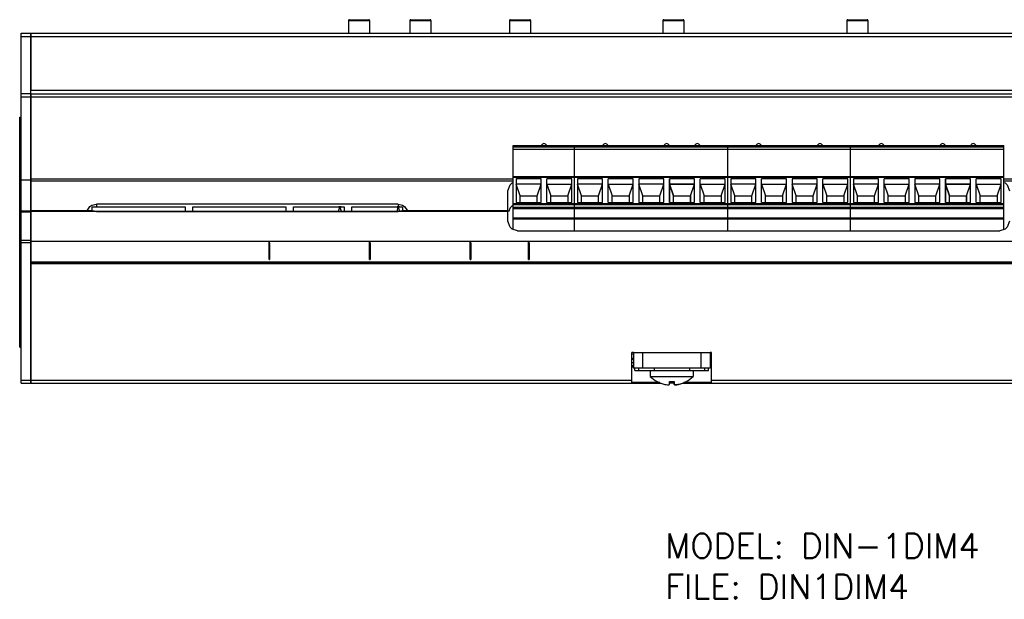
# Model space of a CAD drawing. Header units: inches. Extents: x 0.6 to 15.6, y 0.2 to 10.2.
# Tile 1 of 15: x 2.3 to 8.8, y 0.2 to 4. Entities that reach past the tile are written whole.
import ezdxf

# ---------------------------------------------------------------- set-up
doc = ezdxf.new("R2010")
doc.units = ezdxf.units.IN
doc.header["$LTSCALE"] = 0.935
doc.header["$MEASUREMENT"] = 0
doc.layers.get('0').update_dxf_attribs({"linetype": 'CONTINUOUS'})
doc.layers.add('A', color=1, linetype='CONTINUOUS')
doc.layers.add('TEXT', color=1, linetype='CONTINUOUS')
doc.styles.add('SIMP16', font='simplex.shx', dxfattribs={"height": 0.16})

msp = doc.modelspace()

# ---------------------------------------------------------------- linework, layer by layer
for p, q in [((2.3432, 1.6022), (2.3432, 3.8852)), ((2.3432, 3.8852), (2.4057, 3.8852)), ((2.3432, 3.8652), (2.4057, 3.8652)), ((2.4057, 2.3882), (2.4057, 3.8852)), ((2.4057, 3.8852), (10.7657, 3.8852)), ((2.4057, 3.8852), (2.4057, 3.5112)), ((2.4057, 3.8652), (10.7657, 3.8652)), ((2.3432, 3.4914), (2.4057, 3.4914)), ((2.3432, 3.4714), (2.4057, 3.4714)), ((10.7657, 3.5112), (2.4057, 3.5112)), ((2.4057, 3.4914), (2.4057, 2.7272)), ((2.4057, 3.4912), (10.7657, 3.4912)), ((2.4057, 3.4712), (10.7657, 3.4712)), ((2.3332, 1.8372), (2.3332, 3.3372)), ((2.3332, 3.3372), (2.3432, 3.3372)), ((2.3332, 3.2122), (2.3432, 3.2122)), ((2.4057, 2.9264), (2.3432, 2.9264)), ((2.4057, 2.9355), (5.5527, 2.9355)), ((2.4057, 2.9214), (5.5527, 2.9214)), ((8.7527, 2.9355), (10.7657, 2.9355)), ((8.7527, 2.9214), (10.7657, 2.9214)), ((5.5177, 2.6594), (5.5177, 2.8574)), ((2.8337, 2.7706), (2.8337, 2.7519)), ((4.8017, 2.7706), (2.8337, 2.7706)), ((4.8017, 2.7706), (4.8017, 2.7519)), ((2.3432, 2.7264), (2.4057, 2.7264)), ((2.3432, 2.7205), (2.4057, 2.7205)), ((2.7949, 2.7272), (2.4057, 2.7272)), ((2.4057, 2.7237), (2.4057, 2.5323)), ((5.5177, 2.7214), (2.4057, 2.7214)), ((5.5177, 2.7272), (4.8405, 2.7272)), ((4.8438, 2.7544), (4.8615, 2.7272)), ((5.5311, 2.7463), (5.522, 2.7199)), ((5.5807, 2.5964), (8.7247, 2.5964)), ((2.4057, 2.5323), (2.3432, 2.5323)), ((2.4057, 2.5181), (2.3432, 2.5181)), ((10.7657, 2.5272), (2.4057, 2.5272)), ((2.4057, 2.5233), (2.4057, 1.6022)), ((3.9592, 2.4094), (3.9592, 2.5275)), ((3.9592, 2.5275), (3.9632, 2.5275)), ((3.9632, 2.5192), (3.9592, 2.5192)), ((3.9592, 2.5147), (3.9632, 2.5147)), ((3.9632, 2.5085), (3.9592, 2.5085)), ((3.9632, 2.5147), (3.9632, 2.5275)), ((3.9632, 2.5147), (3.9632, 2.4222)), ((4.6155, 2.4094), (4.6155, 2.5275)), ((4.6155, 2.5275), (4.6195, 2.5275)), ((4.6195, 2.5192), (4.6155, 2.5192)), ((4.6155, 2.5147), (4.6195, 2.5147)), ((4.6195, 2.5085), (4.6155, 2.5085)), ((4.6195, 2.5147), (4.6195, 2.5275)), ((4.6195, 2.5147), (4.6195, 2.4222)), ((5.2718, 2.4094), (5.2718, 2.5275)), ((5.2718, 2.5275), (5.2758, 2.5275)), ((5.2758, 2.5192), (5.2718, 2.5192)), ((5.2718, 2.5147), (5.2758, 2.5147)), ((5.2758, 2.5085), (5.2718, 2.5085)), ((5.2758, 2.5147), (5.2758, 2.5275)), ((5.2758, 2.5147), (5.2758, 2.4222)), ((5.6525, 2.4094), (5.6525, 2.5275)), ((5.6525, 2.5275), (5.6565, 2.5275)), ((5.6565, 2.5192), (5.6525, 2.5192)), ((5.6525, 2.5147), (5.6565, 2.5147)), ((5.6565, 2.5085), (5.6525, 2.5085)), ((5.6565, 2.5147), (5.6565, 2.5275)), ((5.6565, 2.5147), (5.6565, 2.4222)), ((3.9632, 2.4991), (3.9592, 2.4991)), ((3.9592, 2.4935), (3.9632, 2.4935)), ((3.9592, 2.4863), (3.9632, 2.4863)), ((3.9592, 2.4683), (3.9632, 2.4683)), ((3.9592, 2.4611), (3.9632, 2.4611)), ((3.9632, 2.4555), (3.9592, 2.4555)), ((3.9632, 2.4461), (3.9592, 2.4461)), ((4.6195, 2.4991), (4.6155, 2.4991)), ((4.6155, 2.4935), (4.6195, 2.4935)), ((4.6155, 2.4863), (4.6195, 2.4863)), ((4.6155, 2.4683), (4.6195, 2.4683)), ((4.6155, 2.4611), (4.6195, 2.4611)), ((4.6195, 2.4555), (4.6155, 2.4555)), ((4.6195, 2.4461), (4.6155, 2.4461)), ((5.2758, 2.4991), (5.2718, 2.4991)), ((5.2718, 2.4935), (5.2758, 2.4935)), ((5.2718, 2.4863), (5.2758, 2.4863)), ((5.2718, 2.4683), (5.2758, 2.4683)), ((5.2718, 2.4611), (5.2758, 2.4611)), ((5.2758, 2.4555), (5.2718, 2.4555)), ((5.2758, 2.4461), (5.2718, 2.4461)), ((5.6565, 2.4991), (5.6525, 2.4991)), ((5.6525, 2.4935), (5.6565, 2.4935)), ((5.6525, 2.4863), (5.6565, 2.4863)), ((5.6525, 2.4683), (5.6565, 2.4683)), ((5.6525, 2.4611), (5.6565, 2.4611)), ((5.6565, 2.4555), (5.6525, 2.4555)), ((5.6565, 2.4461), (5.6525, 2.4461)), ((2.4057, 2.3932), (10.7657, 2.3932)), ((2.4057, 2.3882), (10.7657, 2.3882)), ((2.4057, 1.6022), (2.4057, 2.3877)), ((2.4057, 2.3877), (10.7657, 2.3877)), ((2.4057, 2.3827), (10.7657, 2.3827)), ((3.9592, 2.4398), (3.9632, 2.4398)), ((3.9632, 2.4284), (3.9592, 2.4284)), ((3.9592, 2.4222), (3.9632, 2.4222)), ((3.9632, 2.4177), (3.9592, 2.4177)), ((3.9592, 2.4094), (3.9632, 2.4094)), ((3.9632, 2.4222), (3.9632, 2.4094)), ((4.6155, 2.4398), (4.6195, 2.4398)), ((4.6195, 2.4284), (4.6155, 2.4284)), ((4.6155, 2.4222), (4.6195, 2.4222)), ((4.6195, 2.4177), (4.6155, 2.4177)), ((4.6155, 2.4094), (4.6195, 2.4094)), ((4.6195, 2.4222), (4.6195, 2.4094)), ((5.2718, 2.4398), (5.2758, 2.4398)), ((5.2758, 2.4284), (5.2718, 2.4284)), ((5.2718, 2.4222), (5.2758, 2.4222)), ((5.2758, 2.4177), (5.2718, 2.4177)), ((5.2718, 2.4094), (5.2758, 2.4094)), ((5.2758, 2.4222), (5.2758, 2.4094)), ((5.6525, 2.4398), (5.6565, 2.4398)), ((5.6565, 2.4284), (5.6525, 2.4284)), ((5.6525, 2.4222), (5.6565, 2.4222)), ((5.6565, 2.4177), (5.6525, 2.4177)), ((5.6525, 2.4094), (5.6565, 2.4094)), ((5.6565, 2.4222), (5.6565, 2.4094)), ((2.3332, 1.9622), (2.3432, 1.9622)), ((2.3332, 1.8372), (2.3432, 1.8372)), ((6.3357, 1.8022), (6.3257, 1.8022)), ((6.3257, 1.6022), (6.3257, 1.8022)), ((6.3357, 1.8022), (6.8357, 1.8022)), ((6.3357, 1.8022), (6.3357, 1.7002)), ((6.3957, 1.8022), (6.3957, 1.7002)), ((6.7757, 1.8022), (6.7757, 1.7002)), ((6.8457, 1.8022), (6.8357, 1.8022)), ((6.8357, 1.8022), (6.8357, 1.7002)), ((6.8457, 1.6022), (6.8457, 1.8022)), ((6.3257, 1.7922), (6.3357, 1.7922)), ((6.3257, 1.7652), (6.3357, 1.7652)), ((6.3357, 1.7552), (6.3257, 1.7552)), ((6.3357, 1.7352), (6.3257, 1.7352)), ((6.8357, 1.7922), (6.8457, 1.7922)), ((6.8357, 1.7652), (6.8457, 1.7652)), ((6.8457, 1.7552), (6.8357, 1.7552)), ((6.8457, 1.7352), (6.8357, 1.7352)), ((6.3257, 1.7164), (6.3357, 1.7164)), ((6.3257, 1.7093), (6.3357, 1.7093)), ((6.8357, 1.7002), (6.3357, 1.7002)), ((6.3457, 1.6852), (6.3457, 1.7002)), ((6.3457, 1.6852), (6.8257, 1.6852)), ((6.3707, 1.6852), (6.3707, 1.7002)), ((6.4707, 1.7002), (6.4707, 1.6852)), ((6.7007, 1.7002), (6.7007, 1.6852)), ((6.8007, 1.6852), (6.8007, 1.7002)), ((6.8257, 1.6852), (6.8257, 1.7002)), ((6.8357, 1.7164), (6.8457, 1.7164)), ((6.8357, 1.7093), (6.8457, 1.7093)), ((2.3432, 1.6222), (2.4057, 1.6222)), ((2.4057, 1.6222), (6.3257, 1.6222)), ((6.8457, 1.6222), (10.7657, 1.6222)), ((2.3432, 1.6022), (2.4057, 1.6022)), ((2.4057, 1.6022), (6.5143, 1.6022)), ((6.5071, 1.6052), (6.3257, 1.6052)), ((6.6572, 1.6022), (10.7657, 1.6022)), ((6.8457, 1.6052), (6.6644, 1.6052))]:
    msp.add_line(p, q)
for points in [[(5.5177, 2.8574), (5.5311, 2.8963), (5.5454, 2.9096), (5.5527, 2.9118)], [(8.7527, 2.9119), (8.7599, 2.9097), (8.7742, 2.8964), (8.7877, 2.8574)], [(2.7738, 2.7272), (2.7915, 2.7544), (2.8044, 2.7633), (2.8337, 2.7706)], [(4.8017, 2.7706), (4.8309, 2.7634), (4.8438, 2.7544)], [(2.8337, 2.7221), (2.8182, 2.7236), (2.8053, 2.7261), (2.7949, 2.7272)], [(4.8405, 2.7272), (4.8301, 2.7261), (4.8172, 2.7236), (4.8017, 2.7221)], [(5.5493, 2.7608), (5.5454, 2.7596), (5.5311, 2.7463)], [(5.5807, 2.5964), (5.5454, 2.6072), (5.5311, 2.6205), (5.5177, 2.6594)], [(8.7877, 2.6594), (8.7742, 2.6205), (8.76, 2.6072), (8.7247, 2.5964)]]:
    msp.add_lwpolyline(points)
at = {"layer": 'A'}
for p, q in [((4.4785, 3.9693), (4.4785, 3.8852)), ((4.4785, 3.9693), (4.6155, 3.9693)), ((4.4835, 3.9743), (4.6105, 3.9743)), ((4.6155, 3.9693), (4.6155, 3.8852)), ((4.8785, 3.9693), (4.8785, 3.8852)), ((4.8785, 3.9693), (5.0155, 3.9693)), ((4.8835, 3.9743), (5.0105, 3.9743)), ((5.0155, 3.9693), (5.0155, 3.8852)), ((5.5285, 3.9693), (5.5285, 3.8852)), ((5.5285, 3.9693), (5.6655, 3.9693)), ((5.5335, 3.9743), (5.6605, 3.9743)), ((5.6655, 3.9693), (5.6655, 3.8852)), ((6.5285, 3.9692), (6.5285, 3.8852)), ((6.5285, 3.9692), (6.6655, 3.9692)), ((6.5335, 3.9742), (6.6605, 3.9742)), ((6.6655, 3.9692), (6.6655, 3.8852)), ((7.7285, 3.9692), (7.7285, 3.8852)), ((7.7285, 3.9692), (7.8655, 3.9692)), ((7.7335, 3.9742), (7.8605, 3.9742)), ((7.8655, 3.9692), (7.8655, 3.8852)), ((5.5527, 2.605), (5.5527, 3.1535)), ((5.5527, 3.1535), (5.9527, 3.1535)), ((5.9527, 2.5964), (5.9527, 3.1535)), ((5.9527, 2.5964), (5.9527, 3.1535)), ((5.9527, 3.1535), (6.3527, 3.1535)), ((6.3527, 3.1535), (6.7527, 3.1535)), ((6.5527, 3.1535), (6.9527, 3.1535)), ((6.9527, 2.5964), (6.9527, 3.1535)), ((6.9527, 3.1535), (7.3527, 3.1535)), ((6.9527, 2.5964), (6.9527, 3.1535)), ((7.3527, 3.1535), (7.7527, 3.1535)), ((7.7527, 2.5964), (7.7527, 3.1535)), ((7.7527, 3.1535), (8.1527, 3.1535)), ((7.7527, 2.5964), (7.7527, 3.1535)), ((8.1527, 3.1535), (8.5527, 3.1535)), ((8.3527, 3.1535), (8.7527, 3.1535)), ((8.7527, 2.605), (8.7527, 3.1535)), ((5.9527, 3.1417), (5.5527, 3.1417)), ((5.5527, 3.1298), (5.9527, 3.1298)), ((6.3527, 3.1417), (5.9527, 3.1417)), ((5.9527, 3.1298), (6.3527, 3.1298)), ((6.7527, 3.1417), (6.3527, 3.1417)), ((6.3527, 3.1298), (6.7527, 3.1298)), ((6.9527, 3.1417), (6.5527, 3.1417)), ((6.5527, 3.1298), (6.9527, 3.1298)), ((7.3527, 3.1417), (6.9527, 3.1417)), ((6.9527, 3.1298), (7.3527, 3.1298)), ((7.7527, 3.1417), (7.3527, 3.1417)), ((7.3527, 3.1298), (7.7527, 3.1298)), ((8.1527, 3.1417), (7.7527, 3.1417)), ((7.7527, 3.1298), (8.1527, 3.1298)), ((8.5527, 3.1417), (8.1527, 3.1417)), ((8.1527, 3.1298), (8.5527, 3.1298)), ((8.7527, 3.1417), (8.3527, 3.1417)), ((8.3527, 3.1298), (8.7527, 3.1298)), ((5.9527, 2.9483), (5.5527, 2.9483)), ((5.9527, 2.9441), (5.5527, 2.9441)), ((5.572, 2.935), (5.572, 2.7816)), ((5.7334, 2.935), (5.572, 2.935)), ((5.5976, 2.8248), (5.572, 2.8996)), ((5.7334, 2.8996), (5.572, 2.8996)), ((5.7078, 2.8248), (5.7334, 2.8996)), ((5.7334, 2.7816), (5.7334, 2.935)), ((5.772, 2.7816), (5.772, 2.935)), ((5.9334, 2.935), (5.772, 2.935)), ((5.772, 2.8996), (5.7976, 2.8248)), ((5.772, 2.8996), (5.9334, 2.8996)), ((5.9078, 2.8248), (5.9334, 2.8996)), ((5.9334, 2.7816), (5.9334, 2.935)), ((6.3527, 2.9483), (5.9527, 2.9483)), ((6.3527, 2.9441), (5.9527, 2.9441)), ((5.972, 2.935), (5.972, 2.7816)), ((6.1334, 2.935), (5.972, 2.935)), ((5.9976, 2.8248), (5.972, 2.8996)), ((6.1334, 2.8996), (5.972, 2.8996)), ((6.1078, 2.8248), (6.1334, 2.8996)), ((6.1334, 2.7816), (6.1334, 2.935)), ((6.172, 2.7816), (6.172, 2.935)), ((6.3334, 2.935), (6.172, 2.935)), ((6.172, 2.8996), (6.1976, 2.8248)), ((6.172, 2.8996), (6.3334, 2.8996)), ((6.3078, 2.8248), (6.3334, 2.8996)), ((6.3334, 2.7816), (6.3334, 2.935)), ((6.7527, 2.9483), (6.3527, 2.9483)), ((6.7527, 2.9441), (6.3527, 2.9441)), ((6.372, 2.935), (6.372, 2.7816)), ((6.5334, 2.935), (6.372, 2.935)), ((6.3976, 2.8248), (6.372, 2.8996)), ((6.5334, 2.8996), (6.372, 2.8996)), ((6.5078, 2.8248), (6.5334, 2.8996)), ((6.5334, 2.7816), (6.5334, 2.935)), ((6.9527, 2.9483), (6.5527, 2.9483)), ((6.9527, 2.9441), (6.5527, 2.9441)), ((6.572, 2.935), (6.572, 2.7816)), ((6.7334, 2.935), (6.572, 2.935)), ((6.572, 2.7816), (6.572, 2.935)), ((6.7334, 2.935), (6.572, 2.935)), ((6.5976, 2.8248), (6.572, 2.8996)), ((6.7334, 2.8996), (6.572, 2.8996)), ((6.572, 2.8996), (6.5976, 2.8248)), ((6.572, 2.8996), (6.7334, 2.8996)), ((6.7078, 2.8248), (6.7334, 2.8996)), ((6.7078, 2.8248), (6.7334, 2.8996)), ((6.7334, 2.7816), (6.7334, 2.935)), ((6.7334, 2.7816), (6.7334, 2.935)), ((6.772, 2.7816), (6.772, 2.935)), ((6.9334, 2.935), (6.772, 2.935)), ((6.772, 2.8996), (6.9334, 2.8996)), ((6.772, 2.8996), (6.7976, 2.8248)), ((6.9078, 2.8248), (6.9334, 2.8996)), ((6.9334, 2.7816), (6.9334, 2.935)), ((7.3527, 2.9483), (6.9527, 2.9483)), ((7.3527, 2.9441), (6.9527, 2.9441)), ((7.1334, 2.935), (6.972, 2.935)), ((6.972, 2.935), (6.972, 2.7816)), ((7.1334, 2.8996), (6.972, 2.8996)), ((6.9976, 2.8248), (6.972, 2.8996)), ((7.1078, 2.8248), (7.1334, 2.8996)), ((7.1334, 2.7816), (7.1334, 2.935)), ((7.3334, 2.935), (7.172, 2.935)), ((7.172, 2.7816), (7.172, 2.935)), ((7.172, 2.8996), (7.3334, 2.8996)), ((7.172, 2.8996), (7.1976, 2.8248)), ((7.3078, 2.8248), (7.3334, 2.8996)), ((7.3334, 2.7816), (7.3334, 2.935)), ((7.7527, 2.9483), (7.3527, 2.9483)), ((7.7527, 2.9441), (7.3527, 2.9441)), ((7.5334, 2.935), (7.372, 2.935)), ((7.372, 2.935), (7.372, 2.7816)), ((7.5334, 2.8996), (7.372, 2.8996)), ((7.3976, 2.8248), (7.372, 2.8996)), ((7.5078, 2.8248), (7.5334, 2.8996)), ((7.5334, 2.7816), (7.5334, 2.935)), ((7.7334, 2.935), (7.572, 2.935)), ((7.572, 2.7816), (7.572, 2.935)), ((7.572, 2.8996), (7.7334, 2.8996)), ((7.572, 2.8996), (7.5976, 2.8248)), ((7.7078, 2.8248), (7.7334, 2.8996)), ((7.7334, 2.7816), (7.7334, 2.935)), ((8.1527, 2.9483), (7.7527, 2.9483)), ((8.1527, 2.9441), (7.7527, 2.9441)), ((7.9334, 2.935), (7.772, 2.935)), ((7.772, 2.935), (7.772, 2.7816)), ((7.9334, 2.8996), (7.772, 2.8996)), ((7.7976, 2.8248), (7.772, 2.8996)), ((7.9078, 2.8248), (7.9334, 2.8996)), ((7.9334, 2.7816), (7.9334, 2.935)), ((8.1334, 2.935), (7.972, 2.935)), ((7.972, 2.7816), (7.972, 2.935)), ((7.972, 2.8996), (8.1334, 2.8996)), ((7.972, 2.8996), (7.9976, 2.8248)), ((8.1078, 2.8248), (8.1334, 2.8996)), ((8.1334, 2.7816), (8.1334, 2.935)), ((8.5527, 2.9483), (8.1527, 2.9483)), ((8.5527, 2.9441), (8.1527, 2.9441)), ((8.3334, 2.935), (8.172, 2.935)), ((8.172, 2.935), (8.172, 2.7816)), ((8.3334, 2.8996), (8.172, 2.8996)), ((8.1976, 2.8248), (8.172, 2.8996)), ((8.3078, 2.8248), (8.3334, 2.8996)), ((8.3334, 2.7816), (8.3334, 2.935)), ((8.7527, 2.9483), (8.3527, 2.9483)), ((8.7527, 2.9441), (8.3527, 2.9441)), ((8.5334, 2.935), (8.372, 2.935)), ((8.372, 2.7816), (8.372, 2.935)), ((8.5334, 2.935), (8.372, 2.935)), ((8.372, 2.935), (8.372, 2.7816)), ((8.372, 2.8996), (8.5334, 2.8996)), ((8.372, 2.8996), (8.3976, 2.8248)), ((8.5334, 2.8996), (8.372, 2.8996)), ((8.3976, 2.8248), (8.372, 2.8996)), ((8.5078, 2.8248), (8.5334, 2.8996)), ((8.5078, 2.8248), (8.5334, 2.8996)), ((8.5334, 2.7816), (8.5334, 2.935)), ((8.5334, 2.7816), (8.5334, 2.935)), ((8.7334, 2.935), (8.572, 2.935)), ((8.572, 2.7816), (8.572, 2.935)), ((8.572, 2.8996), (8.7334, 2.8996)), ((8.572, 2.8996), (8.5976, 2.8248)), ((8.7078, 2.8248), (8.7334, 2.8996)), ((8.7334, 2.7816), (8.7334, 2.935)), ((5.5527, 2.7736), (5.9527, 2.7736)), ((5.9527, 2.766), (5.5527, 2.766)), ((5.572, 2.7816), (5.7334, 2.7816)), ((5.5976, 2.7816), (5.5976, 2.8248)), ((5.5976, 2.8248), (5.7078, 2.8248)), ((5.7078, 2.7816), (5.7078, 2.8248)), ((5.772, 2.7816), (5.9334, 2.7816)), ((5.7976, 2.7816), (5.7976, 2.8248)), ((5.7976, 2.8248), (5.9078, 2.8248)), ((5.9078, 2.8248), (5.9078, 2.7816)), ((5.9527, 2.7736), (6.3527, 2.7736)), ((6.3527, 2.766), (5.9527, 2.766)), ((5.972, 2.7816), (6.1334, 2.7816)), ((5.9976, 2.7816), (5.9976, 2.8248)), ((5.9976, 2.8248), (6.1078, 2.8248)), ((6.1078, 2.7816), (6.1078, 2.8248)), ((6.172, 2.7816), (6.3334, 2.7816)), ((6.1976, 2.7816), (6.1976, 2.8248)), ((6.1976, 2.8248), (6.3078, 2.8248)), ((6.3078, 2.8248), (6.3078, 2.7816)), ((6.3527, 2.7736), (6.7527, 2.7736)), ((6.7527, 2.766), (6.3527, 2.766)), ((6.372, 2.7816), (6.5334, 2.7816)), ((6.3976, 2.7816), (6.3976, 2.8248)), ((6.3976, 2.8248), (6.5078, 2.8248)), ((6.5078, 2.7816), (6.5078, 2.8248)), ((6.5527, 2.7736), (6.9527, 2.7736)), ((6.9527, 2.766), (6.5527, 2.766)), ((6.572, 2.7816), (6.7334, 2.7816)), ((6.572, 2.7816), (6.7334, 2.7816)), ((6.5976, 2.7816), (6.5976, 2.8248)), ((6.5976, 2.8248), (6.7078, 2.8248)), ((6.5976, 2.7816), (6.5976, 2.8248)), ((6.5976, 2.8248), (6.7078, 2.8248)), ((6.7078, 2.7816), (6.7078, 2.8248)), ((6.7078, 2.8248), (6.7078, 2.7816)), ((6.772, 2.7816), (6.9334, 2.7816)), ((6.7976, 2.7816), (6.7976, 2.8248)), ((6.7976, 2.8248), (6.9078, 2.8248)), ((6.9078, 2.8248), (6.9078, 2.7816)), ((6.9527, 2.7736), (7.3527, 2.7736)), ((7.3527, 2.766), (6.9527, 2.766)), ((6.972, 2.7816), (7.1334, 2.7816)), ((6.9976, 2.8248), (7.1078, 2.8248)), ((6.9976, 2.7816), (6.9976, 2.8248)), ((7.1078, 2.7816), (7.1078, 2.8248)), ((7.172, 2.7816), (7.3334, 2.7816)), ((7.1976, 2.8248), (7.3078, 2.8248)), ((7.1976, 2.7816), (7.1976, 2.8248)), ((7.3078, 2.8248), (7.3078, 2.7816)), ((7.3527, 2.7736), (7.7527, 2.7736)), ((7.7527, 2.766), (7.3527, 2.766)), ((7.372, 2.7816), (7.5334, 2.7816)), ((7.3976, 2.8248), (7.5078, 2.8248)), ((7.3976, 2.7816), (7.3976, 2.8248)), ((7.5078, 2.7816), (7.5078, 2.8248)), ((7.572, 2.7816), (7.7334, 2.7816)), ((7.5976, 2.8248), (7.7078, 2.8248)), ((7.5976, 2.7816), (7.5976, 2.8248)), ((7.7078, 2.8248), (7.7078, 2.7816)), ((7.7527, 2.7736), (8.1527, 2.7736)), ((8.1527, 2.766), (7.7527, 2.766)), ((7.772, 2.7816), (7.9334, 2.7816)), ((7.7976, 2.8248), (7.9078, 2.8248)), ((7.7976, 2.7816), (7.7976, 2.8248)), ((7.9078, 2.7816), (7.9078, 2.8248)), ((7.972, 2.7816), (8.1334, 2.7816)), ((7.9976, 2.8248), (8.1078, 2.8248)), ((7.9976, 2.7816), (7.9976, 2.8248)), ((8.1078, 2.8248), (8.1078, 2.7816)), ((8.1527, 2.7736), (8.5527, 2.7736)), ((8.5527, 2.766), (8.1527, 2.766)), ((8.172, 2.7816), (8.3334, 2.7816)), ((8.1976, 2.8248), (8.3078, 2.8248)), ((8.1976, 2.7816), (8.1976, 2.8248)), ((8.3078, 2.7816), (8.3078, 2.8248)), ((8.3527, 2.7736), (8.7527, 2.7736)), ((8.7527, 2.766), (8.3527, 2.766)), ((8.372, 2.7816), (8.5334, 2.7816)), ((8.372, 2.7816), (8.5334, 2.7816)), ((8.3976, 2.8248), (8.5078, 2.8248)), ((8.3976, 2.7816), (8.3976, 2.8248)), ((8.3976, 2.8248), (8.5078, 2.8248)), ((8.3976, 2.7816), (8.3976, 2.8248)), ((8.5078, 2.8248), (8.5078, 2.7816)), ((8.5078, 2.7816), (8.5078, 2.8248)), ((8.572, 2.7816), (8.7334, 2.7816)), ((8.5976, 2.8248), (8.7078, 2.8248)), ((8.5976, 2.7816), (8.5976, 2.8248)), ((8.7078, 2.8248), (8.7078, 2.7816)), ((2.8057, 2.726), (2.8057, 2.7519)), ((2.8057, 2.7519), (3.412, 2.7519)), ((2.8337, 2.7221), (4.8017, 2.7221)), ((3.412, 2.7519), (3.412, 2.7221)), ((3.462, 2.7221), (3.462, 2.7519)), ((3.462, 2.7519), (4.0683, 2.7519)), ((4.0683, 2.7519), (4.0683, 2.7221)), ((4.1183, 2.7221), (4.1183, 2.7519)), ((4.1183, 2.7519), (4.449, 2.7519)), ((4.4135, 2.7224), (4.4214, 2.7519)), ((4.4293, 2.7224), (4.4135, 2.7224)), ((4.4288, 2.7519), (4.4141, 2.7519)), ((4.4214, 2.7519), (4.4293, 2.7224)), ((4.449, 2.7519), (4.449, 2.7221)), ((4.499, 2.7221), (4.499, 2.7519)), ((4.499, 2.7519), (4.8297, 2.7519)), ((4.7942, 2.7224), (4.8021, 2.7519)), ((4.8101, 2.7224), (4.7942, 2.7224)), ((4.8095, 2.7519), (4.7948, 2.7519)), ((4.8021, 2.7519), (4.8101, 2.7224)), ((4.8297, 2.7519), (4.8297, 2.726)), ((5.5527, 2.7496), (5.9527, 2.7496)), ((5.9527, 2.7405), (5.5527, 2.7405)), ((5.9527, 2.7496), (6.3527, 2.7496)), ((6.3527, 2.7405), (5.9527, 2.7405)), ((6.3527, 2.7496), (6.7527, 2.7496)), ((6.7527, 2.7405), (6.3527, 2.7405)), ((6.5527, 2.7496), (6.9527, 2.7496)), ((6.9527, 2.7405), (6.5527, 2.7405)), ((6.9527, 2.7496), (7.3527, 2.7496)), ((7.3527, 2.7405), (6.9527, 2.7405)), ((7.3527, 2.7496), (7.7527, 2.7496)), ((7.7527, 2.7405), (7.3527, 2.7405)), ((7.7527, 2.7496), (8.1527, 2.7496)), ((8.1527, 2.7405), (7.7527, 2.7405)), ((8.1527, 2.7496), (8.5527, 2.7496)), ((8.5527, 2.7405), (8.1527, 2.7405)), ((8.3527, 2.7496), (8.7527, 2.7496)), ((8.7527, 2.7405), (8.3527, 2.7405)), ((5.5527, 2.6815), (5.9527, 2.6815)), ((5.9527, 2.6725), (5.5527, 2.6725)), ((5.9527, 2.6815), (6.3527, 2.6815)), ((6.3527, 2.6725), (5.9527, 2.6725)), ((6.3527, 2.6815), (6.7527, 2.6815)), ((6.7527, 2.6725), (6.3527, 2.6725)), ((6.5527, 2.6815), (6.9527, 2.6815)), ((6.9527, 2.6725), (6.5527, 2.6725)), ((6.9527, 2.6815), (7.3527, 2.6815)), ((7.3527, 2.6725), (6.9527, 2.6725)), ((7.3527, 2.6815), (7.7527, 2.6815)), ((7.7527, 2.6725), (7.3527, 2.6725)), ((7.7527, 2.6815), (8.1527, 2.6815)), ((8.1527, 2.6725), (7.7527, 2.6725)), ((8.1527, 2.6815), (8.5527, 2.6815)), ((8.5527, 2.6725), (8.1527, 2.6725)), ((8.3527, 2.6815), (8.7527, 2.6815)), ((8.7527, 2.6725), (8.3527, 2.6725)), ((6.4462, 1.6852), (6.4462, 1.6452)), ((6.7252, 1.6852), (6.7252, 1.6452)), ((6.4462, 1.6452), (6.7252, 1.6452)), ((6.4907, 1.6123), (6.4907, 1.613)), ((6.5716, 1.6129), (6.5857, 1.6123)), ((6.5716, 1.5939), (6.5716, 1.6129)), ((6.5857, 1.6123), (6.6016, 1.6131)), ((6.6012, 1.5939), (6.6012, 1.6131)), ((6.6016, 1.6131), (6.6016, 1.5941)), ((6.6807, 1.613), (6.6807, 1.6123)), ((6.5416, 1.5937), (6.5504, 1.5921)), ((6.5504, 1.5921), (6.5574, 1.5912)), ((6.6016, 1.6052), (6.5716, 1.6052)), ((6.6016, 1.6022), (6.5716, 1.6022))]:
    msp.add_line(p, q, dxfattribs=at)
for points in [[(6.5574, 1.5912), (6.563, 1.591), (6.5673, 1.5913), (6.5703, 1.5921), (6.5716, 1.5939)], [(6.6312, 1.594), (6.626, 1.5929), (6.6177, 1.5916), (6.6112, 1.5911), (6.6085, 1.5911), (6.6043, 1.5916), (6.6016, 1.5928), (6.6012, 1.5939)], [(6.6016, 1.5941), (6.6021, 1.593), (6.6048, 1.5917), (6.6091, 1.5913), (6.6118, 1.5913), (6.6183, 1.5918), (6.6267, 1.5931), (6.6316, 1.5942)]]:
    msp.add_lwpolyline(points, dxfattribs=at)
for centre, radius, start, end in [((4.4835, 3.9693), 0.005, 90, 180), ((4.6105, 3.9693), 0.005, 0, 90), ((4.8835, 3.9693), 0.005, 90, 180), ((5.0105, 3.9693), 0.005, 0, 90), ((5.5335, 3.9693), 0.005, 90, 180), ((5.6605, 3.9693), 0.005, 0, 90), ((6.5335, 3.9692), 0.005, 90, 180), ((6.6605, 3.9692), 0.005, 0, 90), ((7.7335, 3.9692), 0.005, 90, 180), ((7.8605, 3.9692), 0.005, 0, 90), ((5.7527, 3.1456), 0.0197, 23.80248, 156.19752), ((6.1527, 3.1456), 0.0197, 23.80248, 156.19752), ((6.5527, 3.1456), 0.0197, 23.80248, 156.19752), ((6.7527, 3.1456), 0.0197, 23.80248, 156.19752), ((7.1527, 3.1456), 0.0197, 23.80248, 156.19752), ((7.5527, 3.1456), 0.0197, 23.80248, 156.19752), ((7.9527, 3.1456), 0.0197, 23.80248, 156.19752), ((8.3527, 3.1456), 0.0197, 23.80248, 156.19752), ((8.5527, 3.1456), 0.0197, 23.80248, 156.19752), ((6.5857, 1.7874), 0.1992, 225.54994, 241.47384), ((6.5857, 1.7874), 0.1986, 241.429, 257.18843), ((6.5857, 1.7874), 0.1987, 283.23304, 298.56657), ((6.5857, 1.7874), 0.1986, 283.37794, 298.57669), ((6.5857, 1.7874), 0.1992, 298.52584, 314.45006)]:
    msp.add_arc(centre, radius, start, end, dxfattribs=at)

# ---------------------------------------------------------------- texts
at = {"layer": 'TEXT', "style": 'SIMP16'}
for s, p in [('MODEL: DIN-1DIM4', (6.543, 0.4603)), ('FILE: DIN1DIM4', (6.543, 0.1936))]:
    msp.add_text(s, height=0.16, dxfattribs=at).set_placement(p)

doc.saveas('drawing.dxf')
